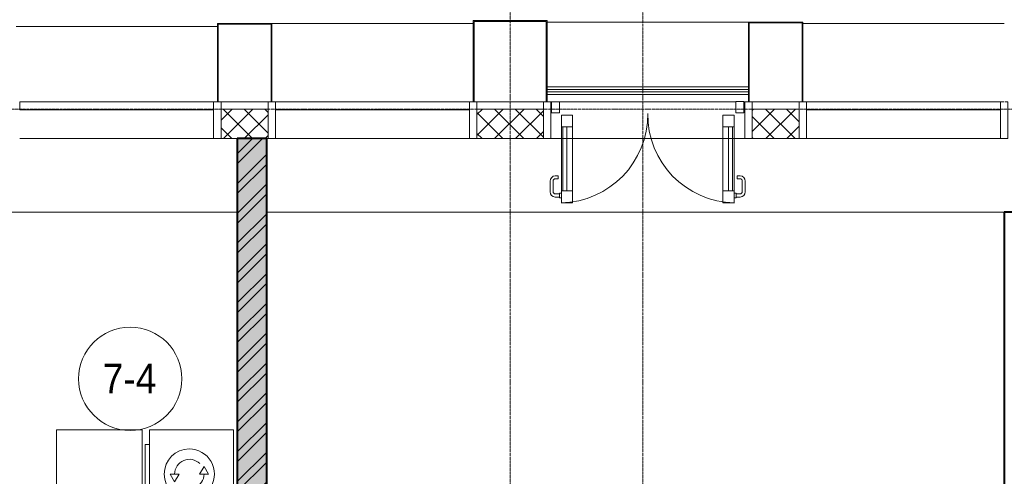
# Model space of a CAD drawing. Header units: millimetres. Extents: x 5617 to 113704, y 7718 to 156189.
# Tile 26 of 48: x 39249 to 45924, y 75110 to 78206. Entities that reach past the tile are written whole.
import ezdxf

# ---------------------------------------------------------------- set-up
doc = ezdxf.new("R2010")
doc.units = ezdxf.units.MM
doc.linetypes.add('ADSK_Линия сетки', pattern=[25, 20, -2.5, 0, -2.5])
doc.linetypes.add('Линия сетки', pattern=[25, 20, -2.5, 0, -2.5])
for name, color, linetype, lineweight in [('Двери', 7, 'Continuous', 18), ('Импосты витража', 7, 'Continuous', 18), ('Каркас_Импост', 7, 'Continuous', 30), ('Колонны', 7, 'Continuous', 18), ('Марки помещений', 7, 'Continuous', 20), ('Мебель', 7, 'Continuous', 18), ('Ограждение', 7, 'Continuous', 18), ('Оси', 7, 'Continuous', 9), ('Панели витража', 7, 'Continuous', 18), ('Перекрытия', 7, 'Continuous', 18), ('Поручни', 7, 'Continuous', 18), ('Стены разрез', 7, 'Continuous', 40), ('Электрооборудование', 7, 'Continuous', 18)]:
    doc.layers.add(name, color=color, linetype=linetype, lineweight=lineweight)
doc.styles.add('Arial_3', font='arial.ttf', dxfattribs={"width": 0.9, "height": 200})
pattern_1 = [(45, (0, 0), (-70.71068, 70.71068), []), (135, (0, 0), (-70.71068, -70.71068), [])]

# ---------------------------------------------------------------- blocks, each defined once
blk = doc.blocks.new('MR_Зона обслуживания - MR_Зона обслуживания-V5-МКСС_K1_L02_4_800_')
at = {"layer": 'Мебель', "color": 254, "lineweight": 9, "true_color": 0xcccccc}
for p, q in [((300, 0), (-300, 0)), ((-300, 0), (-300, -580)), ((300, -580), (300, 0)), ((-300, -580), (300, -580))]:
    blk.add_line(p, q, dxfattribs=at)
blk = doc.blocks.new('MR_Стиральная машина - Стиральная машина_600-2498981-МКСС_K1_L02_4_800_')
at = {"layer": 'Электрооборудование', "color": 253, "true_color": 0xaaaaaa}
for p, q in [((300, 0), (-300, 0)), ((-300, 0), (-300, -570)), ((300, -570), (300, 0)), ((0, -170), (-52, -200)), ((-52, -200), (0, -230)), ((0, -230), (0, -170)), ((0, -370), (0, -430)), ((52, -400), (0, -370)), ((0, -430), (52, -400)), ((-300, -570), (300, -570)), ((-200, -570), (-200, -600)), ((-200, -600), (200, -600)), ((200, -600), (200, -570))]:
    blk.add_line(p, q, dxfattribs=at)
for radius, start, end in [(170, 360, 180), (100, 315, 90), (100, 135, 270), (170, 180, 360)]:
    blk.add_arc((0, -300), radius, start, end, dxfattribs=at)
blk = doc.blocks.new('135_SLK_K1_AR_rvt-1-МКСС_K1_L02_4_800_')
at = {"layer": 'Стены разрез', "lineweight": 9, "true_color": 0xcccccc}
h = blk.add_hatch(dxfattribs=at)
h.set_pattern_fill('FP_1', color=254, style=0, pattern_type=2)
h.set_pattern_definition([(50, (0, 0), (218.62117, -19.1268), [22.86, -251.46]), (355, (0, 0), (-42.2919, 229.2684), [18.288, -201.168]), (100.451, (18.22, -1.6), (176.3311, 210.13963), [19.428, -213.708]), (46.184, (0, 60.96), (325.29495, -50.4516), [34.29, -377.19]), (96.636, (27.1, 56.76), (284.883, 296.9127), [29.142, -320.562]), (351.184, (0, 60.96), (284.8858, 296.9107), [27.432, -301.752]), (21, (30.48, 45.72), (181.93753, -122.71832), [22.86, -251.46]), (326, (30.48, 45.72), (74.1622, 221.0262), [18.288, -201.168]), (71.451, (45.64, 35.5), (256.10035, 98.30526), [19.428, -213.708]), (37.5, (0, 0), (3.70639, 101.465895), [3.353, -195.377, 3.353, -200.863, -201.93]), (37.5, (0, 0), (3.70639, 101.465895), [-402.946, 3.353, -198.577]), (7.5, (0, 0), (80.18358, 120.21653), [3.353, -113.081, 3.353, -190.805, -76.962]), (7.5, (0, 0), (80.18358, 120.21653), [-310.591, 3.353, -73.609]), (327.5, (-67.97, 0), (162.70865, -6.87497), [3.353, -72.847, 3.353, -234.391, -315.468]), (327.5, (-67.97, 0), (162.70865, -6.87497), [-313.944, 3.353, -312.115]), (317.5, (-98.45, 0), (177.75468, 30.51183), [3.353, -95.707, 3.353, -154.534, -224.028]), (317.5, (-98.45, 0), (177.75468, 30.51183), [-256.946, 3.353, -220.675])])
h.paths.add_polyline_path([(23500, 71320), (23500, 77400), (23300, 77400), (23300, 71320)])
h = blk.add_hatch(dxfattribs=at)
h.set_pattern_fill('FP_3', color=254, style=0, pattern_type=2)
h.set_pattern_definition([(45, (0, 0), (-101.02788, 101.02788), []), (45, (67.35, 0), (-101.02788, 101.02788), [])])
h.paths.add_polyline_path([(23500, 71320), (23500, 77400), (23300, 77400), (23300, 71320)])
at = {"layer": 'Перекрытия', "color": 254, "true_color": 0xcccccc}
for p, q in [((23300, 76900), (18200, 76900)), ((28500, 76900), (23500, 76900))]:
    blk.add_line(p, q, dxfattribs=at)
at = {"layer": 'Стены разрез', "color": 254, "true_color": 0xcccccc}
for p, q in [((23300, 77400), (23300, 74200)), ((23500, 77400), (23300, 77400)), ((23500, 71320), (23500, 77400)), ((28500, 76900), (28500, 71320)), ((28700, 76900), (28500, 76900))]:
    blk.add_line(p, q, dxfattribs=at)
at = {"layer": 'Мебель', "color": 254, "lineweight": 18, "true_color": 0xcccccc, "rotation": 269.9999999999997}
blk.add_blockref('MR_Зона обслуживания - MR_Зона обслуживания-V5-МКСС_K1_L02_4_800_', (22655, 75125), dxfattribs=at)
at = {"layer": 'Электрооборудование', "color": 253, "lineweight": 18, "true_color": 0xaaaaaa, "rotation": 269.9999999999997}
blk.add_blockref('MR_Стиральная машина - Стиральная машина_600-2498981-МКСС_K1_L02_4_800_', (23275, 75125), dxfattribs=at)
blk = doc.blocks.new('System Panel - A_PAN_Glass закаленное-7463006-МКСС_K1_L02_4_800_')
at = {"layer": 'Панели витража', "color": 254, "lineweight": 5, "true_color": 0xcccccc}
for p, q in [((657.5, 55), (-657.5, 55)), ((-657.5, 55), (-657.5, 0)), ((-657.5, 0), (657.5, 0)), ((657.5, 0), (657.5, 55))]:
    blk.add_line(p, q, dxfattribs=at)
blk = doc.blocks.new('Rectangular Mullion - R_StandardFrame_50Wx250H-5317613-МКСС_K1_L02_4_800_')
at = {"layer": 'Импосты витража', "color": 254, "lineweight": 5, "true_color": 0xcccccc}
blk.add_line((16360, 77400), (17675, 77400), dxfattribs=at)
blk = doc.blocks.new('Rectangular Mullion - R_StandardFrame_50Wx250H-3997581-МКСС_K1_L02_4_800_')
at = {"layer": 'Импосты витража', "color": 254, "lineweight": 5, "true_color": 0xcccccc}
blk.add_line((17725, 77650), (18175, 77650), dxfattribs=at)
blk = doc.blocks.new('Rectangular Mullion - R_StandardFrame_50Wx250H-V33-МКСС_K1_L02_4_800_')
at = {"layer": 'Импосты витража', "color": 254, "lineweight": 5, "true_color": 0xcccccc}
for p, q in [((-25, -250), (-25, 0)), ((-25, 0), (0, 0)), ((5, 0), (25, 0)), ((25, 0), (25, -250)), ((25, -250), (-25, -250))]:
    blk.add_line(p, q, dxfattribs=at)
blk = doc.blocks.new('Rectangular Mullion - R_StandardFrame_50Wx250H-7462869-МКСС_K1_L02_4_800_')
at = {"layer": 'Импосты витража', "color": 254, "lineweight": 5, "true_color": 0xcccccc}
for p, q in [((-25, -250), (-25, 0)), ((-25, 0), (-5, 0)), ((0, 0), (25, 0)), ((25, 0), (25, -250)), ((25, -250), (-25, -250))]:
    blk.add_line(p, q, dxfattribs=at)
blk = doc.blocks.new('System Panel - A_PAN_Glass-7462876-МКСС_K1_L02_4_800_')
at = {"layer": 'Панели витража', "color": 254, "lineweight": 5, "true_color": 0xcccccc}
for p, q in [((657.5, 55), (-657.5, 55)), ((-657.5, 55), (-657.5, 0)), ((-657.5, 0), (657.5, 0)), ((657.5, 0), (657.5, 55))]:
    blk.add_line(p, q, dxfattribs=at)
blk = doc.blocks.new('Rectangular Mullion - R_StandardFrame_50Wx250H-5317618-МКСС_K1_L02_4_800_')
at = {"layer": 'Импосты витража', "color": 254, "lineweight": 5, "true_color": 0xcccccc}
blk.add_line((19590, 77650), (19910, 77650), dxfattribs=at)
blk = doc.blocks.new('A_PAN_ALU_Door_Double - EXT_1_Double_EQ-7463618-МКСС_K1_L02_4_800_')
at = {"layer": 'Двери', "color": 254, "lineweight": 5, "true_color": 0xe5e5e5}
for p, q in [((-661.4, 611.9), (-661.4, 537.8)), ((-641.4, 537.8), (-641.4, 610)), ((-598.9, 647.9), (-627.7, 646.9)), ((-625.8, 625), (-598.9, 624)), ((-598.9, 649.8), (-598.9, 622.2)), ((-584.9, 652.3), (-596.4, 652.3)), ((-596.4, 619.8), (-584.9, 619.8)), ((584.9, 652.3), (596.4, 652.3)), ((596.4, 619.8), (584.9, 619.8)), ((598.9, 649.8), (598.9, 622.2)), ((598.9, 647.9), (627.7, 646.9)), ((625.8, 625), (598.9, 624)), ((641.4, 537.8), (641.4, 610)), ((661.4, 611.9), (661.4, 537.8)), ((-606.4, 522.8), (-626.4, 522.8)), ((-626.4, 502.8), (-606.4, 502.8)), ((-606.4, 502.8), (-606.4, 522.8)), ((606.4, 502.8), (606.4, 522.8)), ((606.4, 522.8), (626.3, 522.8)), ((626.3, 502.8), (606.4, 502.8))]:
    blk.add_line(p, q, dxfattribs=at)
at = {"layer": 'Двери', "color": 254, "lineweight": 5, "true_color": 0xcccccc}
for p, q in [((-585, 169.2), (-585, 603.6)), ((-575.9, 603.6), (-547.2, 603.6)), ((-575.9, 169.2), (-575.9, 603.6)), ((-547.2, 603.6), (-547.2, 169.2)), ((-509.5, 603.6), (-509.5, 169.2)), ((509.5, 603.6), (509.5, 169.2)), ((547.2, 603.6), (547.2, 169.2)), ((575.9, 603.6), (547.2, 603.6)), ((575.9, 169.2), (575.9, 603.6)), ((585, 169.2), (585, 603.6)), ((-575.9, 169.2), (-547.2, 169.2)), ((575.9, 169.2), (547.2, 169.2))]:
    blk.add_line(p, q, dxfattribs=at)
at = {"layer": 'Двери', "color": 254, "lineweight": 5, "true_color": 0xe5e5e5}
for centre, radius, start, end in [((-597.5, 87.6), 597.5, 359.29675, 89.06231), ((597.5, 87.6), 597.5, 90.93769, 180.70325), ((-626.4, 611.9), 35, 92.19449, 180), ((-626.4, 610), 15, 87.80556, 180), ((-596.4, 649.8), 2.5, 90, 180.00001), ((-596.4, 622.2), 2.5, 180.00001, 270), ((596.4, 649.8), 2.5, 359.99999, 90), ((596.4, 622.2), 2.5, 270, 359.99999), ((626.3, 610), 15, 0, 92.19444), ((626.3, 611.9), 35, 360, 87.80551), ((-626.4, 537.8), 35, 180, 270), ((-626.4, 537.8), 15, 180, 270), ((626.3, 537.8), 35, 270, 360), ((626.3, 537.8), 15, 270, 360)]:
    blk.add_arc(centre, radius, start, end, dxfattribs=at)
at = {"layer": 'Каркас_Импост', "color": 254, "lineweight": 5, "true_color": 0xcccccc}
for p, q in [((-585, 685.1), (-509.5, 685.1)), ((-585, 603.6), (-585, 685.1)), ((-509.5, 685.1), (-509.5, 603.6)), ((509.5, 685.1), (509.5, 603.6)), ((585, 685.1), (509.5, 685.1)), ((585, 603.6), (585, 685.1)), ((-509.5, 603.6), (-585, 603.6)), ((509.5, 603.6), (585, 603.6)), ((-585, 169.2), (-509.5, 169.2)), ((-585, 90.6), (-585, 169.2)), ((-509.5, 169.2), (-509.5, 90.6)), ((509.5, 169.2), (509.5, 90.6)), ((585, 169.2), (509.5, 169.2)), ((585, 90.6), (585, 169.2)), ((-509.5, 90.6), (-585, 90.6)), ((509.5, 90.6), (585, 90.6))]:
    blk.add_line(p, q, dxfattribs=at)
at = {"layer": 'Панели витража', "color": 254, "lineweight": 5, "true_color": 0xcccccc}
for p, q in [((-597.5, 75), (-652.5, 75)), ((-652.5, 75), (-652.5, -0.5)), ((-597.5, -0.5), (-597.5, 75)), ((652.5, 75), (597.5, 75)), ((597.5, 75), (597.5, 0)), ((652.5, 0), (652.5, 75)), ((597.5, 0), (652.5, 0)), ((-652.5, -0.5), (-597.5, -0.5))]:
    blk.add_line(p, q, dxfattribs=at)
blk = doc.blocks.new('Rectangular Mullion - R_StandardFrame_50Wx250H-V34-МКСС_K1_L02_4_800_')
at = {"layer": 'Импосты витража', "color": 254, "lineweight": 5, "true_color": 0xcccccc}
for p, q in [((48760, 77650), (48765, 77650)), ((48820, 77650), (50015, 77650)), ((50070, 77650), (50075, 77650)), ((48760, 77400), (50075, 77400))]:
    blk.add_line(p, q, dxfattribs=at)
blk = doc.blocks.new('Ограждение - Ограждение-5374614-МКСС_K1_L02_4_800_')
at = {"layer": 'Поручни', "color": 254, "lineweight": 5, "true_color": 0xcccccc}
for p, q in [((12415, 17850), (11050, 17850)), ((11050, 17834), (12415, 17834)), ((11050, 17833.5), (12415, 17833.5)), ((11050, 17816.5), (12415, 17816.5)), ((11050, 17816), (12415, 17816)), ((11050, 17800), (12415, 17800))]:
    blk.add_line(p, q, dxfattribs=at)
blk = doc.blocks.new('A_SLK_PAN_Type1 - Прямой тип панели-6619578-МКСС_K1_L02_4_800_')
at = {"layer": 'Колонны', "color": 254, "lineweight": 5, "true_color": 0xcccccc}
for p, q in [((-250, 550), (250, 550)), ((-250, 0), (-250, 550)), ((-245, 545), (-245, 0)), ((245, 545), (-245, 545)), ((245, 0), (245, 545)), ((250, 550), (250, 0)), ((-245, 0), (-250, 0)), ((250, 0), (245, 0))]:
    blk.add_line(p, q, dxfattribs=at)
blk = doc.blocks.new('A_SLK_PAN_Type1 - Прямой тип панели-6619558-МКСС_K1_L02_4_800_')
at = {"layer": 'Колонны', "color": 254, "lineweight": 5, "true_color": 0xcccccc}
for p, q in [((-185, 530), (185, 530)), ((-185, 0), (-185, 530)), ((-180, 525), (-180, 0)), ((180, 525), (-180, 525)), ((180, 0), (180, 525)), ((185, 530), (185, 0)), ((-180, 0), (-185, 0)), ((185, 0), (180, 0))]:
    blk.add_line(p, q, dxfattribs=at)
blk = doc.blocks.new('A_SLK_PAN_Type1 - Прямой тип панели-6619559-МКСС_K1_L02_4_800_')
at = {"layer": 'Колонны', "color": 254, "lineweight": 5, "true_color": 0xcccccc}
for p, q in [((-185, 540), (185, 540)), ((-185, 0), (-185, 540)), ((-180, 535), (-180, 0)), ((180, 535), (-180, 535)), ((180, 0), (180, 535)), ((185, 540), (185, 0)), ((-180, 0), (-185, 0)), ((185, 0), (180, 0))]:
    blk.add_line(p, q, dxfattribs=at)
blk = doc.blocks.new('A_OGR_PAN_Отлив - A_OGR_PAN_Отлив-5755810-МКСС_K1_L02_4_800_')
at = {"layer": 'Колонны', "color": 254, "lineweight": 5, "true_color": 0xcccccc}
blk.add_line((-682.5, -510), (682.5, -510), dxfattribs=at)
blk = doc.blocks.new('A_OGR_PAN_Отлив - A_OGR_PAN_Отлив-5756261-МКСС_K1_L02_4_800_')
at = {"layer": 'Колонны', "color": 254, "lineweight": 5, "true_color": 0xcccccc}
blk.add_line((-682.5, -530), (682.5, -530), dxfattribs=at)
blk = doc.blocks.new('A_OGR_PAN_Отлив - A_OGR_PAN_Отлив-5755830-МКСС_K1_L02_4_800_')
at = {"layer": 'Колонны', "color": 254, "lineweight": 5, "true_color": 0xcccccc}
blk.add_line((-682.5, -540), (682.5, -540), dxfattribs=at)
blk = doc.blocks.new('135_SLK_K1_AR_FCD_rvt-1-МКСС_K1_L02_4_800_')
at = {"layer": 'Стены разрез', "lineweight": 5, "true_color": 0xcccccc}
h = blk.add_hatch(dxfattribs=at)
h.set_pattern_fill('FP_4', color=254, style=0, pattern_type=2)
h.set_pattern_definition(pattern_1)
h.paths.add_polyline_path([(23510, 77400), (23510, 77600), (23190, 77600), (23190, 77400)])
h = blk.add_hatch(dxfattribs=at)
h.set_pattern_fill('FP_4', color=254, style=0, pattern_type=2)
h.set_pattern_definition(pattern_1)
h.paths.add_polyline_path([(25375, 77400), (25375, 77600), (24925, 77600), (24925, 77400)])
h = blk.add_hatch(dxfattribs=at)
h.set_pattern_fill('FP_4', color=254, style=0, pattern_type=2)
h.set_pattern_definition(pattern_1)
h.paths.add_polyline_path([(27110, 77400), (27110, 77600), (26790, 77600), (26790, 77400), (26844.4, 77400)])
at = {"layer": 'Стены разрез', "color": 254, "lineweight": 9, "true_color": 0xcccccc}
for p, q in [((23510, 77600), (23190, 77600)), ((23190, 77600), (23190, 77400)), ((23510, 77400), (23510, 77600)), ((25375, 77600), (24925, 77600)), ((24925, 77600), (24925, 77400)), ((25375, 77400), (25375, 77600)), ((27110, 77600), (26790, 77600)), ((26790, 77600), (26790, 77400)), ((27110, 77400), (27110, 77600)), ((23190, 77400), (23510, 77400)), ((24925, 77400), (25375, 77400)), ((26790, 77400), (27110, 77400))]:
    blk.add_line(p, q, dxfattribs=at)
at = {"layer": 'Импосты витража', "color": 254, "lineweight": 5, "true_color": 0xcccccc, "extrusion": (0, 0, -1)}
for name, p in [('Rectangular Mullion - R_StandardFrame_50Wx250H-7462869-МКСС_K1_L02_4_800_', (-23165, 77650)), ('Rectangular Mullion - R_StandardFrame_50Wx250H-V33-МКСС_K1_L02_4_800_', (-23535, 77650)), ('Rectangular Mullion - R_StandardFrame_50Wx250H-7462869-МКСС_K1_L02_4_800_', (-24900, 77650)), ('Rectangular Mullion - R_StandardFrame_50Wx250H-V33-МКСС_K1_L02_4_800_', (-25400, 77650)), ('Rectangular Mullion - R_StandardFrame_50Wx250H-7462869-МКСС_K1_L02_4_800_', (-26765, 77650)), ('Rectangular Mullion - R_StandardFrame_50Wx250H-V33-МКСС_K1_L02_4_800_', (-27135, 77650)), ('Rectangular Mullion - R_StandardFrame_50Wx250H-7462869-МКСС_K1_L02_4_800_', (-28500, 77650))]:
    blk.add_blockref(name, p, dxfattribs=at)
at = {"layer": 'Импосты витража', "color": 254, "lineweight": 5, "true_color": 0xcccccc}
for name, p in [('Rectangular Mullion - R_StandardFrame_50Wx250H-5317618-МКСС_K1_L02_4_800_', (3600, 0)), ('Rectangular Mullion - R_StandardFrame_50Wx250H-3997581-МКСС_K1_L02_4_800_', (7200, 0)), ('Rectangular Mullion - R_StandardFrame_50Wx250H-V34-МКСС_K1_L02_4_800_', (-23335, 0)), ('Rectangular Mullion - R_StandardFrame_50Wx250H-5317618-МКСС_K1_L02_4_800_', (7200, 0)), ('Rectangular Mullion - R_StandardFrame_50Wx250H-5317613-МКСС_K1_L02_4_800_', (5465, 0)), ('Rectangular Mullion - R_StandardFrame_50Wx250H-5317613-МКСС_K1_L02_4_800_', (7200, 0)), ('Rectangular Mullion - R_StandardFrame_50Wx250H-5317613-МКСС_K1_L02_4_800_', (10800, 0))]:
    blk.add_blockref(name, p, dxfattribs=at)
at = {"layer": 'Колонны', "color": 254, "lineweight": 5, "true_color": 0xcccccc}
for name, p in [('A_SLK_PAN_Type1 - Прямой тип панели-6619558-МКСС_K1_L02_4_800_', (23350, 77650)), ('A_SLK_PAN_Type1 - Прямой тип панели-6619578-МКСС_K1_L02_4_800_', (25150, 77650)), ('A_SLK_PAN_Type1 - Прямой тип панели-6619559-МКСС_K1_L02_4_800_', (26950, 77650))]:
    blk.add_blockref(name, p, dxfattribs=at)
at = {"layer": 'Колонны', "color": 254, "lineweight": 5, "true_color": 0xcccccc, "rotation": 180}
for name, p in [('A_OGR_PAN_Отлив - A_OGR_PAN_Отлив-5756261-МКСС_K1_L02_4_800_', (24217.5, 77650)), ('A_OGR_PAN_Отлив - A_OGR_PAN_Отлив-5755830-МКСС_K1_L02_4_800_', (26082.5, 77650)), ('A_OGR_PAN_Отлив - A_OGR_PAN_Отлив-5756261-МКСС_K1_L02_4_800_', (27817.5, 77650)), ('A_OGR_PAN_Отлив - A_OGR_PAN_Отлив-5755810-МКСС_K1_L02_4_800_', (22482.5, 77650))]:
    blk.add_blockref(name, p, dxfattribs=at)
at = {"layer": 'Ограждение', "color": 254, "lineweight": 5, "true_color": 0xcccccc}
blk.add_blockref('Ограждение - Ограждение-5374614-МКСС_K1_L02_4_800_', (14350, 59900), dxfattribs=at)
at = {"layer": 'Панели витража', "color": 254, "lineweight": 5, "true_color": 0xcccccc, "rotation": 180}
for name, p in [('System Panel - A_PAN_Glass закаленное-7463006-МКСС_K1_L02_4_800_', (22482.5, 77650)), ('System Panel - A_PAN_Glass закаленное-7463006-МКСС_K1_L02_4_800_', (24217.5, 77650)), ('A_PAN_ALU_Door_Double - EXT_1_Double_EQ-7463618-МКСС_K1_L02_4_800_', (26082.5, 77650)), ('System Panel - A_PAN_Glass-7462876-МКСС_K1_L02_4_800_', (27817.5, 77650))]:
    blk.add_blockref(name, p, dxfattribs=at)
blk = doc.blocks.new('050_Марка_Помещение - Номер-620969-МКСС_K1_L02_4_800_')
at = {"layer": 'Марки помещений'}
blk.add_circle((0, 0), 3.5, dxfattribs=at)

msp = doc.modelspace()

# ---------------------------------------------------------------- linework, layer by layer
at = {"layer": 'Оси', "linetype": 'Линия сетки'}
for p, q in [((42574.1, 54163.6), (42574.1, 82700)), ((43474.1, 54163.6), (43474.1, 82700))]:
    msp.add_line(p, q, dxfattribs=at)
at = {"layer": 'Оси', "linetype": 'ADSK_Линия сетки'}
msp.add_line((80704.2, 77600), (26311.9, 77600), dxfattribs=at)

# ---------------------------------------------------------------- block references
at = {"lineweight": 5}
for name in ['135_SLK_K1_AR_FCD_rvt-1-МКСС_K1_L02_4_800_', '135_SLK_K1_AR_rvt-1-МКСС_K1_L02_4_800_']:
    msp.add_blockref(name, (17424.1, 0), dxfattribs=at)
at = {"layer": 'Марки помещений', "xscale": 99.99999999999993, "yscale": 99.99999999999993, "zscale": 99.99999999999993}
msp.add_blockref('050_Марка_Помещение - Номер-620969-МКСС_K1_L02_4_800_', (39998.2, 75770.9), dxfattribs=at)

# ---------------------------------------------------------------- texts
at = {"layer": 'Марки помещений', "lineweight": 9, "insert": (39811.7, 75872.6), "char_height": 200, "width": 447.342, "attachment_point": 1, "style": 'Arial_3'}
msp.add_mtext('7-4', dxfattribs=at)

doc.saveas('drawing.dxf')
